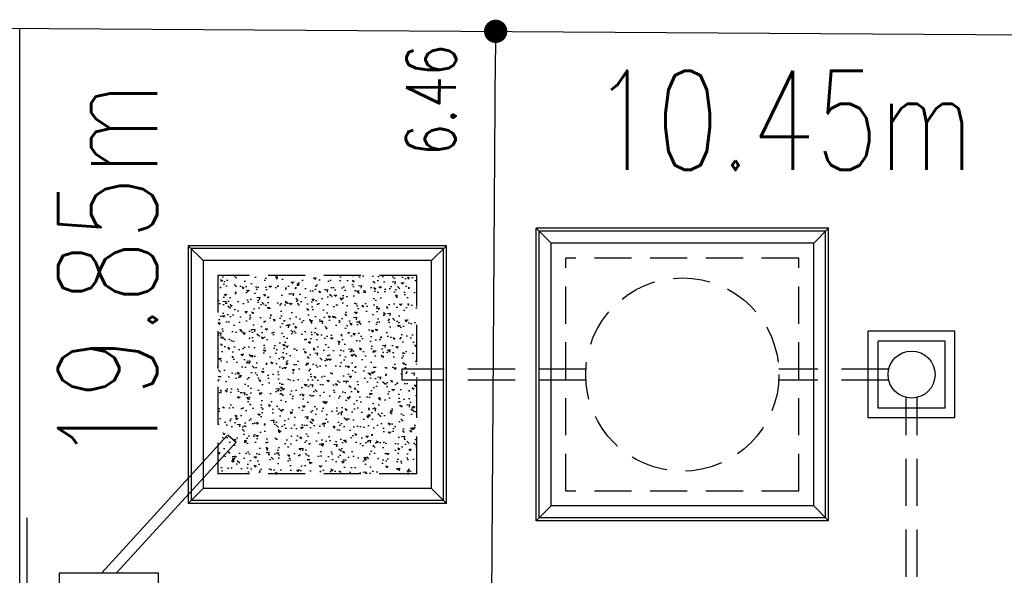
# Model space of a CAD drawing. Header units: millimetres. Extents: x 301 to 1479, y 491 to 1341.
# Tile 104 of 256: x 341.73 to 351.67, y 693.1 to 698.71. Entities that reach past the tile are written whole.
import ezdxf

# ---------------------------------------------------------------- set-up
doc = ezdxf.new("R2010")
doc.units = ezdxf.units.MM
doc.header["$LTSCALE"] = 1.5
doc.header["$MEASUREMENT"] = 0
for name, pattern in [('HIDDEN', [0.375, 0.25, -0.125]), ('HIDDEN2', [4.7625, 3.175, -1.5875]), ('PHANTOM2', [1.25, 0.625, -0.125, 0.125, -0.125, 0.125, -0.125])]:
    doc.linetypes.add(name, pattern=pattern)
for name, color, linetype in [('AP&SA', 254, 'HIDDEN'), ('Blk', 7, 'Continuous'), ('boundary', 3, 'Continuous'), ('Boundary Wall', 64, 'Continuous'), ('DIM', 6, 'Continuous'), ('Hatch Aggregate', 252, 'Continuous'), ('Kerb', 251, 'Continuous'), ('P. Septic tank', 2, 'Continuous'), ('P. Sewr Manhole', 49, 'Continuous'), ('PVC Pipe 110', 69, 'Continuous'), ('PVC Sewer Pipe 110', 24, 'Continuous'), ('TEXT', 7, 'Continuous')]:
    doc.layers.add(name, color=color, linetype=linetype)
doc.styles.add('RS1', font='romans.shx', dxfattribs={"width": 0.75, "height": 0.5})
doc.styles.add('RS2', font='romans.shx', dxfattribs={"width": 0.75, "height": 1})
doc.dimstyles.new('Souillac5', dxfattribs={"dimscale": 0.5, "dimtxt": 0.5, "dimasz": 0.47, "dimexe": 0, "dimexo": 1, "dimgap": 0.5, "dimtad": 1, "dimzin": 0, "dimdsep": 46, "dimtxsty": 'RS1', "dimblk": 'DOT', "dimcen": 3, "dimse1": 1, "dimse2": 1, "dimclrd": 6, "dimclre": 6, "dimclrt": 7, "dimaunit": 1, "dimadec": 0, "dimazin": 0, "dimtfac": 1, "dimtofl": 0, "dimtmove": 1, "dimatfit": 3, "dimfxl": 1, "dimtolj": 1, "dimtzin": 0, "dimlwe": -1, "dimarcsym": 0})

# ---------------------------------------------------------------- blocks, each defined once
blk = doc.blocks.new('SSSU-D3')
at = {"layer": 'Hatch Aggregate'}
h = blk.add_hatch(dxfattribs=at)
h.set_pattern_fill('AR-CONC', color=256, scale=0.03, angle=90)
h.set_pattern_definition([(140, (33579.427, -774173.30486), (0.018825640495, 0.21517805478), [0.0225, -0.2475]), (85, (33579.427, -774173.30486), (-0.22565764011, -0.041625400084), [0.018, -0.198]), (190.45144446, (33579.42857, -774173.28693), (-0.20683199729, 0.17355265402), [0.0191220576, -0.2103426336]), (136.1842, (33579.367, -774173.30486), (0.04965578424, 0.3201723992), [0.03375, -0.37125]), (186.63563549, (33579.37114, -774173.27818), (-0.29223558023, 0.2803985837), [0.0286831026, -0.315514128]), (81.18416399, (33579.367, -774173.30486), (-0.29223558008, 0.28039858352), [0.027, -0.2970000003]), (111, (33579.382, -774173.27486), (0.1207856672, 0.179072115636), [0.0225, -0.2475]), (56, (33579.382, -774173.27486), (-0.217545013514, 0.072994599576), [0.018, -0.198]), (161.45144474, (33579.39207, -774173.25994), (-0.09675934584, 0.25206671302), [0.019122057, -0.2103426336]), (127.5, (33579.427, -774173.304864), (-0.0998681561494, 0.003647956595), [0, -0.1956, 0, -0.201, 0, -0.19875]), (97.5, (33579.427, -774173.30486), (-0.118323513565, 0.078920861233), [0, -0.1146, 0, -0.1911, 0, -0.07575]), (57.5, (33579.427, -774173.371764), (0.00676646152, 0.160146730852), [0, -0.075, 0, -0.234, 0, -0.3105]), (47.5, (33579.427, -774173.40176), (-0.0300314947, 0.174955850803), [0, -0.0975, 0, -0.1554, 0, -0.2205])])
h.paths.add_polyline_path([(8.45, 11.8), (10.455, 11.8), (10.455, 9.8), (8.45, 9.8)])
at = {"layer": 'AP&SA', "linetype": 'HIDDEN'}
for p, q in [((14.31, 11.975), (11.96, 11.975)), ((11.96, 9.625), (11.96, 11.975)), ((14.31, 9.625), (14.31, 11.975)), ((10.455, 11.8), (8.45, 11.8)), ((8.45, 11.8), (8.45, 9.8)), ((10.455, 9.8), (10.455, 11.8)), ((10.455, 9.8), (8.45, 9.8)), ((14.31, 9.625), (11.96, 9.625))]:
    blk.add_line(p, q, dxfattribs=at)
at = {"layer": 'Boundary Wall', "linetype": 'ByBlock'}
blk.add_line((6.525, 7.8), (6.525, 9.355), dxfattribs=at)
at = {"layer": 'Kerb'}
for p, q in [((14.61, 12.275), (11.66, 12.275)), ((11.66, 9.325), (11.66, 12.275)), ((11.66, 12.275), (11.81, 12.125)), ((14.58, 12.245), (11.69, 12.245)), ((11.69, 9.355), (11.69, 12.245)), ((14.61, 12.275), (14.46, 12.125)), ((14.58, 9.355), (14.58, 12.245)), ((14.61, 9.325), (14.61, 12.275)), ((14.46, 12.125), (11.81, 12.125)), ((11.81, 9.475), (11.81, 12.125)), ((14.46, 9.475), (14.46, 12.125)), ((8.15, 12.1), (8.15, 9.5)), ((10.755, 12.1), (8.15, 12.1)), ((8.3, 11.95), (8.15, 12.1)), ((8.18, 12.07), (8.18, 9.53)), ((10.725, 12.07), (8.18, 12.07)), ((10.605, 11.95), (10.755, 12.1)), ((10.725, 9.53), (10.725, 12.07)), ((10.755, 9.5), (10.755, 12.1)), ((10.605, 11.95), (8.3, 11.95)), ((8.3, 11.95), (8.3, 9.65)), ((10.605, 9.65), (10.605, 11.95)), ((15.885, 11.2375), (15.01, 11.2375)), ((15.01, 10.3625), (15.01, 11.2375)), ((15.885, 10.3625), (15.885, 11.2375)), ((15.785, 11.1375), (15.11, 11.1375)), ((15.11, 10.4625), (15.11, 11.1375)), ((15.785, 10.4625), (15.785, 11.1375)), ((15.785, 10.4625), (15.11, 10.4625)), ((15.885, 10.3625), (15.01, 10.3625)), ((8.3, 9.65), (8.15, 9.5)), ((10.605, 9.65), (8.3, 9.65)), ((10.605, 9.65), (10.755, 9.5)), ((10.755, 9.5), (8.15, 9.5)), ((10.725, 9.53), (8.18, 9.53)), ((11.66, 9.325), (11.81, 9.475)), ((14.46, 9.475), (11.81, 9.475)), ((14.61, 9.325), (14.46, 9.475)), ((14.58, 9.355), (11.69, 9.355)), ((14.61, 9.325), (11.66, 9.325)), ((6.85, 7.8), (6.85, 8.8)), ((6.85, 8.8), (7.85, 8.8)), ((7.85, 7.8), (7.85, 8.8))]:
    blk.add_line(p, q, dxfattribs=at)
at = {"layer": 'P. Septic tank', "linetype": 'HIDDEN'}
blk.add_circle((13.135, 10.8), 0.975, dxfattribs=at)
at = {"layer": 'P. Sewr Manhole'}
blk.add_circle((15.4475, 10.8), 0.2375, dxfattribs=at)
at = {"layer": 'PVC Pipe 110', "linetype": 'PHANTOM2', "ltscale": 2}
for p, q in [((7.2782, 8.8), (8.5512, 10.1922)), ((8.5512, 10.1922), (8.6324, 10.118)), ((7.4273, 8.8), (8.6324, 10.118))]:
    blk.add_line(p, q, dxfattribs=at)
at = {"layer": 'PVC Sewer Pipe 110', "linetype": 'HIDDEN2'}
blk.add_line((10.305, 10.855), (10.305, 10.745), dxfattribs=at)
at = {"layer": 'PVC Sewer Pipe 110', "linetype": 'HIDDEN2', "ltscale": 0.1}
for p, q in [((12.1615, 10.855), (10.305, 10.855)), ((15.2164, 10.855), (14.1084, 10.855)), ((12.1615, 10.745), (10.305, 10.745)), ((15.2164, 10.745), (14.1084, 10.745)), ((15.3925, 7.331), (15.3925, 10.569)), ((15.5025, 7.331), (15.5025, 10.569))]:
    blk.add_line(p, q, dxfattribs=at)
blk = doc.blocks.new('_DOT')
at = {"color": 0, "linetype": 'ByBlock'}
blk.add_line((-0.5, 0), (-1, 0), dxfattribs=at)
at = {"color": 0, "linetype": 'ByBlock', "const_width": 0.5}
blk.add_lwpolyline([(-0.25, 0, 1), (0.25, 0, 1)], format="xyb", close=True, dxfattribs=at)
blk = doc.blocks.new('*D213')
at = {"layer": 'DEFPOINTS', "color": 0, "transparency": 16777216}
for p in [(346.4926, 698.5884), (346.5353, 698.5881), (346.4499, 692.1262)]:
    blk.add_point(p, dxfattribs=at)
at = {"layer": 'DIM', "color": 6, "lineweight": -2, "transparency": 16777216}
blk.add_line((346.4941, 692.3609), (346.5337, 698.3531), dxfattribs=at)
at = {"layer": 'DIM', "color": 6, "lineweight": -2, "transparency": 16777216, "xscale": 0.235, "yscale": 0.235, "zscale": 0.235}
for p, rotation in [((346.5353, 698.5881), 89.62136057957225), ((346.4926, 692.1259), 269.6213605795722)]:
    blk.add_blockref('_DOT', p, dxfattribs=dict(at, rotation=rotation))
at = {"layer": 'DIM', "color": 7, "transparency": 16777216, "insert": (345.8828, 697.895), "char_height": 0.5, "attachment_point": 5, "rotation": 89.62136, "style": 'RS1'}
blk.add_mtext('\\A1;6.46', dxfattribs=at)

msp = doc.modelspace()

# ---------------------------------------------------------------- linework, layer by layer
at = {"layer": 'boundary', "linetype": 'Continuous'}
for p, q in [((329.8894, 698.6981), (498.3111, 697.585)), ((341.7336, 678.769), (341.7336, 698.6198))]:
    msp.add_line(p, q, dxfattribs=at)

# ---------------------------------------------------------------- block references
at = {"layer": 'Blk'}
msp.add_blockref('SSSU-D3', (335.2836, 684.3262), dxfattribs=at)

# ---------------------------------------------------------------- texts
at = {"layer": 'TEXT', "style": 'RS2', "width": 0.75}
msp.add_text('10.45m', height=1, dxfattribs=at).set_placement((347.508, 697.1902))
msp.add_text('19.85m', height=1, rotation=89.94887, dxfattribs=at).set_placement((343.1187, 694.2323))

# ---------------------------------------------------------------- dimensions: what is measured, and where the dimension line sits
at = {"layer": 'DIM'}
dim = msp.add_linear_dim(base=(346.5353, 698.5881), p1=(346.4499, 692.1262), p2=(346.4926, 698.5884), angle=89.62136, dimstyle='Souillac5', dxfattribs=at)
dim.commit()
dim.dimension.update_dxf_attribs({"geometry": '*D213', "text_midpoint": (346.3828, 697.8917), "dimtype": 161})

doc.saveas('drawing.dxf')
